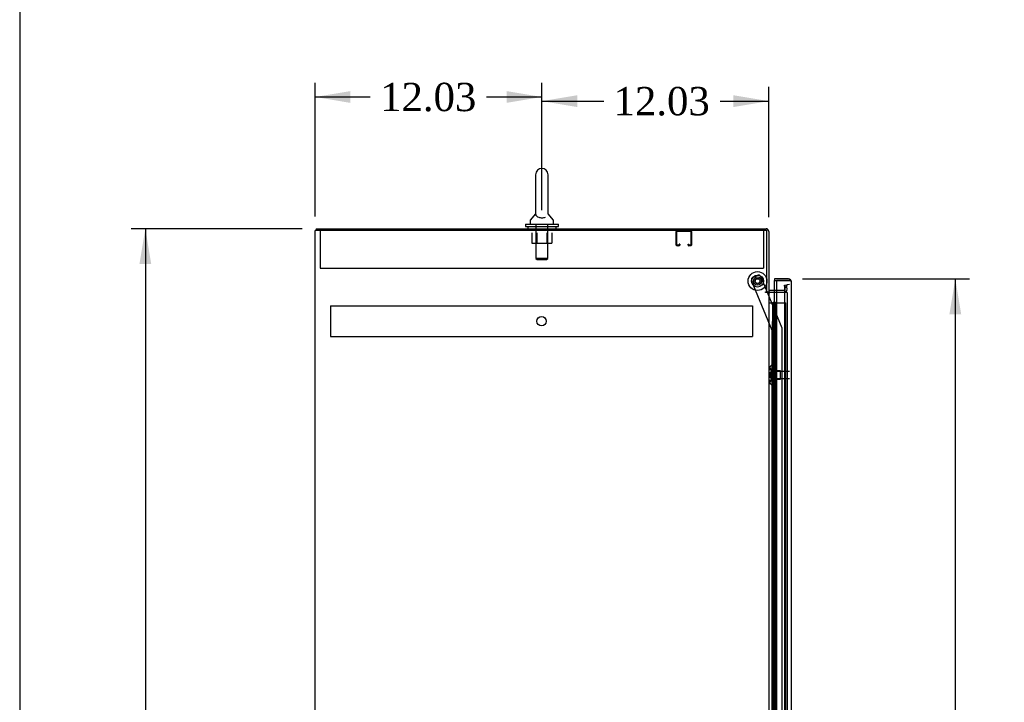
# Model space of a CAD drawing. Header units: inches. Extents: x 1 to 299, y -2 to 199.
# Tile 3 of 10: x 1 to 54, y 103 to 140. Entities that reach past the tile are written whole.
import ezdxf
from ezdxf.enums import TextEntityAlignment as Align
from ezdxf.lldxf.tags import DXFTag

# ---------------------------------------------------------------- set-up
doc = ezdxf.new("R2010")
doc.units = ezdxf.units.IN
doc.header["$MEASUREMENT"] = 0
for name, color, linetype in [('COM50677-1', 7, 'Continuous'), ('COM53964-2', 7, 'Continuous'), ('COM54746-48', 7, 'Continuous'), ('COM55914', 7, 'Continuous'), ('COM56670-6', 7, 'Continuous'), ('COM70220', 7, 'Continuous'), ('COM70839-1', 7, 'Continuous'), ('COM71199-7', 7, 'Continuous'), ('COM71210-6', 7, 'Continuous'), ('Default', 7, 'Continuous'), ('NTS18024', 7, 'Continuous'), ('NTS18147', 7, 'Continuous'), ('ROL87452', 7, 'Continuous'), ('RVT17786', 7, 'Continuous'), ('SCS86414', 7, 'Continuous'), ('STD26122', 7, 'Continuous'), ('WAF25376', 7, 'Continuous'), ('WAF25377', 7, 'Continuous'), ('WAM254785', 7, 'Continuous'), ('WAM30038', 7, 'Continuous')]:
    doc.layers.add(name, color=color, linetype=linetype)
doc.styles.add('SEACAD_Times_New_Roman', font='times.ttf')
tags = doc.linetypes.add('HIDDEN2', pattern=[0.1875, 0.125, -0.0625]).pattern_tags.tags
tags[6:7] = [DXFTag(74, 4), DXFTag(75, 0), DXFTag(340, '0'), DXFTag(46, 0.0), DXFTag(50, 0.0), DXFTag(44, 0.0), DXFTag(45, 0.0)]
tags[4:5] = [DXFTag(74, 4), DXFTag(75, 0), DXFTag(340, '0'), DXFTag(46, 0.0), DXFTag(50, 0.0), DXFTag(44, 0.0), DXFTag(45, 0.0)]
doc.dimstyles.new('HAMMOND_(STH_-_300x200)', dxfattribs={"dimtxt": 1.5, "dimasz": 1.875, "dimexe": 0.75, "dimexo": 0.75, "dimgap": 0.375, "dimtad": 0, "dimtih": 1, "dimtoh": 1, "dimzin": 0, "dimdsep": 46, "dimtxsty": 'SEACAD_Times_New_Roman', "dimblk1": '_SE_FILLED', "dimblk2": '_SE_FILLED', "dimsah": 1, "dimcen": 0.75, "dimadec": 0, "dimazin": 0, "dimtfac": 0.8, "dimtofl": 0, "dimtmove": 0, "dimatfit": 3, "dimfxl": 1, "dimtolj": 1, "dimtzin": 0, "dimarcsym": 0})

# ---------------------------------------------------------------- blocks, each defined once
blk = doc.blocks.new('SE4')
at = {"layer": 'COM50677-1', "color": 7, "linetype": 'HIDDEN2'}
for p, q in [((17.307, 128.463), (17.307, 128.278)), ((40.807, 128.463), (40.807, 128.278)), ((17.307, 128.278), (17.307, 126.463)), ((40.807, 128.278), (40.807, 126.463)), ((17.307, 126.463), (40.807, 126.463))]:
    blk.add_line(p, q, dxfattribs=at)
at = {"layer": 'COM53964-2', "color": 7, "linetype": 'HIDDEN2'}
for p, q in [((17.854, 124.472), (17.854, 124.334)), ((17.854, 124.472), (40.229, 124.472)), ((17.854, 124.334), (17.854, 122.985)), ((40.229, 124.472), (40.229, 124.334)), ((40.229, 124.334), (40.229, 122.985)), ((17.854, 122.985), (17.854, 122.847)), ((17.854, 122.847), (40.229, 122.847)), ((40.229, 122.985), (40.229, 122.847))]:
    blk.add_line(p, q, dxfattribs=at)
blk.add_circle((29.041, 123.659), 0.25, dxfattribs=at)
at = {"layer": 'COM54746-48', "color": 7, "linetype": 'Continuous'}
for p, q in [((41.089, 124.637), (41.3, 124.637)), ((41.3, 124.637), (41.504, 124.637)), ((41.3, 123.637), (41.3, 124.637)), ((41.324, 124.646), (41.324, 124.672)), ((41.324, 124.672), (41.374, 124.672)), ((41.374, 124.646), (41.324, 124.646)), ((41.337, 124.646), (41.337, 124.637)), ((41.374, 124.672), (41.399, 124.672)), ((41.374, 124.646), (41.399, 124.646)), ((41.399, 124.672), (41.449, 124.672)), ((41.449, 124.646), (41.399, 124.646)), ((41.437, 124.637), (41.437, 124.646)), ((41.449, 124.672), (41.449, 124.646)), ((41.504, 124.637), (41.506, 124.637)), ((41.504, 123.637), (41.504, 124.637)), ((41.504, 123.637), (41.3, 123.637)), ((41.504, 123.637), (41.3, 123.637)), ((41.3, 122.637), (41.3, 123.637)), ((41.504, 122.637), (41.504, 123.637)), ((41.504, 122.637), (41.3, 122.637)), ((41.504, 122.637), (41.3, 122.637)), ((41.3, 121.637), (41.3, 122.637)), ((41.504, 121.637), (41.504, 122.637)), ((41.504, 121.637), (41.3, 121.637)), ((41.504, 121.637), (41.3, 121.637)), ((41.3, 120.637), (41.3, 121.637)), ((41.504, 120.637), (41.504, 121.637)), ((41.504, 120.637), (41.3, 120.637)), ((41.504, 120.637), (41.3, 120.637)), ((41.3, 119.637), (41.3, 120.637)), ((41.504, 119.637), (41.504, 120.637)), ((41.504, 119.637), (41.3, 119.637)), ((41.504, 119.637), (41.3, 119.637)), ((41.3, 118.637), (41.3, 119.637)), ((41.504, 118.637), (41.504, 119.637)), ((41.504, 118.637), (41.3, 118.637)), ((41.504, 118.637), (41.3, 118.637)), ((41.3, 117.637), (41.3, 118.637)), ((41.504, 117.637), (41.504, 118.637)), ((41.504, 117.637), (41.3, 117.637)), ((41.504, 117.637), (41.3, 117.637)), ((41.3, 116.637), (41.3, 117.637)), ((41.504, 116.637), (41.504, 117.637)), ((41.504, 116.637), (41.3, 116.637)), ((41.504, 116.637), (41.3, 116.637)), ((41.3, 115.637), (41.3, 116.637)), ((41.504, 115.637), (41.504, 116.637)), ((41.504, 115.637), (41.3, 115.637)), ((41.504, 115.637), (41.3, 115.637)), ((41.3, 114.637), (41.3, 115.637)), ((41.504, 114.637), (41.504, 115.637)), ((41.504, 114.637), (41.3, 114.637)), ((41.504, 114.637), (41.3, 114.637)), ((41.3, 113.637), (41.3, 114.637)), ((41.504, 113.637), (41.504, 114.637)), ((41.504, 113.637), (41.3, 113.637)), ((41.504, 113.637), (41.3, 113.637)), ((41.3, 112.637), (41.3, 113.637)), ((41.504, 112.637), (41.504, 113.637)), ((41.504, 112.637), (41.3, 112.637)), ((41.504, 112.637), (41.3, 112.637)), ((41.3, 111.637), (41.3, 112.637)), ((41.504, 111.637), (41.504, 112.637)), ((41.504, 111.637), (41.3, 111.637)), ((41.504, 111.637), (41.3, 111.637)), ((41.3, 110.637), (41.3, 111.637)), ((41.504, 110.637), (41.504, 111.637)), ((41.504, 110.637), (41.3, 110.637)), ((41.504, 110.637), (41.3, 110.637)), ((41.3, 109.637), (41.3, 110.637)), ((41.504, 109.637), (41.504, 110.637)), ((41.504, 109.637), (41.3, 109.637)), ((41.504, 109.637), (41.3, 109.637)), ((41.3, 108.637), (41.3, 109.637)), ((41.504, 108.637), (41.504, 109.637)), ((41.504, 108.637), (41.3, 108.637)), ((41.504, 108.637), (41.3, 108.637)), ((41.3, 107.637), (41.3, 108.637)), ((41.504, 107.637), (41.504, 108.637)), ((41.504, 107.637), (41.3, 107.637)), ((41.504, 107.637), (41.3, 107.637)), ((41.3, 106.637), (41.3, 107.637)), ((41.504, 106.637), (41.504, 107.637)), ((41.504, 106.637), (41.3, 106.637)), ((41.504, 106.637), (41.3, 106.637)), ((41.3, 105.637), (41.3, 106.637)), ((41.504, 105.637), (41.504, 106.637)), ((41.504, 105.637), (41.3, 105.637)), ((41.504, 105.637), (41.3, 105.637)), ((41.3, 104.637), (41.3, 105.637)), ((41.504, 104.637), (41.504, 105.637)), ((41.504, 104.637), (41.3, 104.637)), ((41.504, 104.637), (41.3, 104.637)), ((41.3, 103.637), (41.3, 104.637)), ((41.504, 103.637), (41.504, 104.637)), ((41.504, 103.637), (41.3, 103.637)), ((41.504, 103.637), (41.3, 103.637)), ((41.3, 102.637), (41.3, 103.637)), ((41.504, 102.637), (41.504, 103.637))]:
    blk.add_line(p, q, dxfattribs=at)
at = {"layer": 'COM54746-48', "color": 7, "linetype": 'HIDDEN2'}
for p, q in [((41.337, 124.637), (41.337, 76.637)), ((41.437, 76.637), (41.437, 124.637)), ((41.506, 124.637), (41.991, 124.637)), ((41.991, 76.637), (41.991, 124.637)), ((41.3, 123.637), (41.27, 123.637)), ((41.27, 123.637), (41.27, 122.637)), ((41.3, 122.637), (41.27, 122.637)), ((41.3, 121.637), (41.27, 121.637)), ((41.27, 121.637), (41.27, 120.637)), ((41.3, 120.637), (41.27, 120.637)), ((41.3, 119.637), (41.27, 119.637)), ((41.27, 119.637), (41.27, 118.637)), ((41.3, 118.637), (41.27, 118.637)), ((41.3, 117.637), (41.27, 117.637)), ((41.27, 117.637), (41.27, 116.637)), ((41.3, 116.637), (41.27, 116.637)), ((41.3, 115.637), (41.27, 115.637)), ((41.27, 115.637), (41.27, 114.637)), ((41.3, 114.637), (41.27, 114.637)), ((41.3, 113.637), (41.27, 113.637)), ((41.27, 113.637), (41.27, 112.637)), ((41.3, 112.637), (41.27, 112.637)), ((41.3, 111.637), (41.27, 111.637)), ((41.27, 111.637), (41.27, 110.637)), ((41.3, 110.637), (41.27, 110.637)), ((41.3, 109.637), (41.27, 109.637)), ((41.27, 109.637), (41.27, 108.637)), ((41.3, 108.637), (41.27, 108.637)), ((41.3, 107.637), (41.27, 107.637)), ((41.27, 107.637), (41.27, 106.637)), ((41.3, 106.637), (41.27, 106.637)), ((41.3, 105.637), (41.27, 105.637)), ((41.27, 105.637), (41.27, 104.637)), ((41.3, 104.637), (41.27, 104.637)), ((41.3, 103.637), (41.27, 103.637)), ((41.27, 103.637), (41.27, 102.637))]:
    blk.add_line(p, q, dxfattribs=at)
at = {"layer": 'COM55914', "color": 7, "linetype": 'HIDDEN2'}
for p, q in [((36.181, 127.693), (36.181, 128.42)), ((36.221, 127.693), (36.221, 128.42)), ((36.224, 128.423), (36.951, 128.423)), ((36.954, 128.42), (36.954, 127.693)), ((36.994, 128.42), (36.994, 127.693)), ((36.326, 127.69), (36.224, 127.69)), ((36.326, 127.65), (36.224, 127.65)), ((36.329, 127.744), (36.329, 127.693)), ((36.369, 127.744), (36.329, 127.744)), ((36.369, 127.744), (36.369, 127.693)), ((36.806, 127.693), (36.806, 127.744)), ((36.806, 127.744), (36.846, 127.744)), ((36.846, 127.693), (36.846, 127.744)), ((36.951, 127.69), (36.849, 127.69)), ((36.951, 127.65), (36.849, 127.65))]:
    blk.add_line(p, q, dxfattribs=at)
for centre, radius, start, end in [((36.224, 128.42), 0.043, 90, 180), ((36.951, 128.42), 0.043, 0, 90), ((36.224, 128.42), 0.003, 90, 180), ((36.951, 128.42), 0.003, 0, 90), ((36.224, 127.693), 0.043, 180, 270), ((36.224, 127.693), 0.003, 180, 270), ((36.326, 127.693), 0.003, 270, 0), ((36.326, 127.693), 0.043, 270, 0), ((36.849, 127.693), 0.043, 180, 270), ((36.849, 127.693), 0.003, 180, 270), ((36.951, 127.693), 0.003, 270, 0), ((36.951, 127.693), 0.043, 270, 0)]:
    blk.add_arc(centre, radius, start, end, dxfattribs=at)
at = {"layer": 'COM56670-6', "color": 7, "linetype": 'Continuous'}
for p, q in [((17.089, 128.558), (40.946, 128.558)), ((17.089, 128.558), (17.089, 128.463)), ((41.089, 128.415), (41.089, 125.213)), ((40.994, 125.213), (41.089, 125.213)), ((41.506, 125.278), (41.137, 125.278))]:
    blk.add_line(p, q, dxfattribs=at)
at = {"layer": 'COM56670-6', "color": 7, "linetype": 'HIDDEN2'}
for p, q in [((41.92, 125.563), (42.013, 125.579)), ((41.96, 125.334), (41.92, 125.563)), ((41.96, 125.316), (41.96, 125.334)), ((42.013, 125.579), (42.054, 125.351)), ((42.054, 125.351), (42.056, 125.333)), ((41.913, 125.278), (41.506, 125.278))]:
    blk.add_line(p, q, dxfattribs=at)
at = {"layer": 'COM56670-6', "color": 7, "linetype": 'Continuous'}
for centre, radius, start, end in [((40.946, 128.415), 0.143, 0, 90), ((41.137, 125.326), 0.048, 180, 270), ((41.137, 125.326), 0.143, 232.2051, 270)]:
    blk.add_arc(centre, radius, start, end, dxfattribs=at)
at = {"layer": 'COM56670-6', "color": 7, "linetype": 'HIDDEN2'}
for centre, radius, start, end in [((40.946, 128.415), 0.048, 0, 90), ((41.913, 125.326), 0.143, 270, 2.7868), ((41.913, 125.326), 0.048, 270, 348.0333)]:
    blk.add_arc(centre, radius, start, end, dxfattribs=at)
at = {"layer": 'COM70220', "color": 7, "linetype": 'HIDDEN2'}
for p, q in [((41.931, 125.353), (41.931, 125.103)), ((41.931, 125.103), (41.931, 76.171))]:
    blk.add_line(p, q, dxfattribs=at)
blk.add_arc((42.181, 125.353), 0.25, 90, 180, dxfattribs=at)
at = {"layer": 'COM70839-1', "color": 7, "linetype": 'HIDDEN2'}
for p, q in [((40.242, 125.984), (40.502, 126.091)), ((41, 125.213), (40.665, 126.023)), ((41.273, 123.164), (40.174, 125.82)), ((41.795, 123.292), (41.013, 125.183)), ((41.792, 102.662), (41.805, 123.244)), ((41.26, 101.287), (41.273, 123.164))]:
    blk.add_line(p, q, dxfattribs=at)
at = {"layer": 'COM70839-1', "color": 7, "linetype": 'Continuous'}
blk.add_line((41.013, 125.183), (41, 125.213), dxfattribs=at)
at = {"layer": 'COM70839-1', "color": 7, "linetype": 'HIDDEN2'}
blk.add_circle((40.494, 125.784), 0.129, dxfattribs=at)
for centre, start, end in [((40.29, 125.868), 112.4777, 202.4777), ((40.549, 125.976), 22.4777, 112.4777), ((41.68, 123.244), 359.9657, 22.4777)]:
    blk.add_arc(centre, 0.125, start, end, dxfattribs=at)
at = {"layer": 'COM71199-7', "color": 7, "linetype": 'Continuous'}
for p, q in [((41.401, 125.903), (41.401, 125.808)), ((42.133, 125.903), (41.401, 125.903)), ((42.195, 125.808), (42.246, 125.847)), ((41.401, 125.278), (41.401, 125.808)), ((41.401, 125.808), (41.506, 125.808)), ((41.401, 125.808), (42.133, 125.808)), ((41.506, 125.808), (41.506, 75.466)), ((42.133, 125.808), (41.506, 125.808)), ((42.133, 125.808), (42.133, 125.808)), ((42.195, 125.808), (42.133, 125.808)), ((42.133, 125.808), (42.246, 125.808)), ((42.276, 125.76), (42.276, 75.514)), ((42.276, 125.76), (42.276, 125.76)), ((42.276, 125.76), (42.276, 125.76))]:
    blk.add_line(p, q, dxfattribs=at)
at = {"layer": 'COM71199-7', "color": 7, "linetype": 'HIDDEN2'}
blk.add_line((41.401, 75.778), (41.401, 125.278), dxfattribs=at)
at = {"layer": 'COM71199-7', "color": 7, "linetype": 'Continuous'}
for start, end in [(37.5036, 90), (0.1561, 37.5036), (0, 0.0762)]:
    blk.add_arc((42.133, 125.76), 0.143, start, end, dxfattribs=at)
blk.add_open_spline([(42.246, 125.808), (42.256, 125.8), (42.263, 125.792), (42.27, 125.78), (42.272, 125.776), (42.275, 125.768), (42.276, 125.764), (42.276, 125.76)], degree=3, knots=[0, 0, 0, 0, 0.5, 0.5, 0.75, 0.75, 1, 1, 1, 1], dxfattribs=at)
at = {"layer": 'COM71210-6', "color": 7, "linetype": 'Continuous'}
for p, q in [((17.172, 128.463), (17.029, 128.463)), ((17.029, 68.593), (17.029, 128.463)), ((40.994, 128.463), (17.172, 128.463)), ((40.994, 125.213), (40.994, 128.463)), ((40.916, 125.213), (40.994, 125.213)), ((40.916, 125.183), (40.916, 125.213)), ((40.946, 125.183), (40.916, 125.183)), ((41.089, 125.183), (40.946, 125.183)), ((41.137, 125.183), (41.089, 125.183)), ((41.089, 125.183), (41.089, 75.873)), ((41.506, 125.183), (41.137, 125.183))]:
    blk.add_line(p, q, dxfattribs=at)
at = {"layer": 'COM71210-6', "color": 7, "linetype": 'HIDDEN2'}
for q in [(41.506, 125.183), (42.056, 75.873)]:
    blk.add_line((42.056, 125.183), q, dxfattribs=at)
at = {"layer": 'NTS18024', "color": 7, "linetype": 'HIDDEN2'}
for p, q in [((28.519, 128.338), (28.519, 127.793)), ((28.794, 128.338), (28.794, 127.793)), ((29.32, 128.338), (29.32, 127.793)), ((29.592, 128.338), (29.592, 127.793)), ((28.519, 127.793), (28.794, 127.793)), ((28.794, 127.793), (29.32, 127.793)), ((29.32, 127.793), (29.592, 127.793))]:
    blk.add_line(p, q, dxfattribs=at)
at = {"layer": 'NTS18147', "color": 7, "linetype": 'HIDDEN2'}
for p, q in [((41.147, 121.209), (41.147, 121.154)), ((41.209, 121.303), (41.209, 121.308)), ((41.272, 121.308), (41.209, 121.308)), ((41.209, 121.303), (41.272, 121.303)), ((41.272, 121.303), (41.272, 121.308)), ((41.272, 121.114), (41.272, 121.303)), ((41.209, 121.114), (41.209, 120.997)), ((41.272, 121.114), (41.209, 121.114)), ((41.209, 120.997), (41.272, 120.997)), ((41.209, 120.619), (41.209, 120.501)), ((41.272, 120.619), (41.209, 120.619)), ((41.272, 120.997), (41.272, 121.114)), ((41.71, 121.028), (41.272, 121.028)), ((41.272, 120.619), (41.272, 120.997)), ((41.272, 120.501), (41.272, 120.619)), ((41.71, 120.588), (41.71, 121.028)), ((41.147, 120.461), (41.147, 120.407)), ((41.209, 120.501), (41.272, 120.501)), ((41.209, 120.312), (41.209, 120.308)), ((41.272, 120.312), (41.209, 120.312)), ((41.209, 120.308), (41.272, 120.308)), ((41.272, 120.588), (41.71, 120.588)), ((41.272, 120.312), (41.272, 120.501)), ((41.272, 120.312), (41.272, 120.308))]:
    blk.add_line(p, q, dxfattribs=at)
blk.add_arc((41.465, 120.808), 0.318, 143.6338, 216.3662, dxfattribs=at)
for centre, start_param, end_param in [((41.465, 121.209), 2.506883, 3.776302), ((41.465, 121.154), 3.141593, 3.776302), ((41.465, 120.407), 2.506883, 3.776302), ((41.465, 120.461), 2.506883, 3.141593)]:
    blk.add_ellipse(centre, major_axis=(0.318, 0), ratio=0.5, start_param=start_param, end_param=end_param, dxfattribs=at)
at = {"layer": 'ROL87452', "color": 7, "linetype": 'HIDDEN2'}
blk.add_circle((40.494, 125.784), 0.5, dxfattribs=at)
at = {"layer": 'RVT17786', "color": 7, "linetype": 'HIDDEN2'}
for radius in [0.217, 0.125]:
    blk.add_circle((40.494, 125.784), radius, dxfattribs=at)
at = {"layer": 'SCS86414', "color": 7, "linetype": 'Continuous'}
for p, q in [((28.725, 131.423), (28.725, 129.352)), ((29.388, 129.352), (29.388, 131.423)), ((28.432, 128.977), (28.432, 128.858)), ((28.717, 129.342), (28.445, 129.015)), ((28.725, 129.352), (28.725, 129.352)), ((29.388, 129.351), (29.388, 129.352)), ((29.668, 129.015), (29.397, 129.342)), ((29.682, 128.858), (29.682, 128.977))]:
    blk.add_line(p, q, dxfattribs=at)
at = {"layer": 'SCS86414', "color": 7, "linetype": 'HIDDEN2'}
for p, q in [((28.745, 128.798), (28.745, 126.983)), ((29.369, 126.983), (29.369, 128.798)), ((29.369, 126.983), (28.745, 126.983)), ((28.745, 126.983), (28.805, 126.923)), ((28.805, 126.923), (29.309, 126.923)), ((29.309, 126.923), (29.369, 126.983))]:
    blk.add_line(p, q, dxfattribs=at)
at = {"layer": 'SCS86414', "color": 7, "linetype": 'Continuous'}
for centre, radius, start, end in [((29.057, 131.423), 0.331, 0, 180), ((28.492, 128.977), 0.06, 140.3214, 180), ((29.622, 128.977), 0.06, 0, 39.6786), ((28.492, 128.858), 0.06, 180, 270), ((29.622, 128.858), 0.06, 270, 0)]:
    blk.add_arc(centre, radius, start, end, dxfattribs=at)
blk.add_open_spline([(28.725, 129.359), (28.725, 129.356), (28.725, 129.352), (28.726, 129.338), (28.727, 129.326), (28.736, 129.289), (28.749, 129.26), (28.8, 129.208), (28.837, 129.183), (28.938, 129.148), (29.003, 129.138), (29.132, 129.14), (29.194, 129.153), (29.242, 129.172)], degree=3, knots=[0.7000204, 0.7000204, 0.7000204, 0.7000204, 0.71875, 0.71875, 0.75, 0.75, 0.8125, 0.8125, 0.875, 0.875, 0.9375, 0.9375, 1, 1, 1, 1], dxfattribs=at)
at = {"layer": 'STD26122', "color": 7, "linetype": 'HIDDEN2'}
for p, q in [((41.216, 120.993), (41.181, 120.958)), ((41.181, 120.658), (41.181, 120.958)), ((41.181, 120.658), (41.216, 120.623)), ((41.216, 120.623), (41.216, 120.993)), ((42.181, 120.993), (41.216, 120.993)), ((41.216, 120.623), (42.181, 120.623))]:
    blk.add_line(p, q, dxfattribs=at)
at = {"layer": 'WAF25376', "color": 7, "linetype": 'HIDDEN2'}
for radius in [0.315, 0.14]:
    blk.add_circle((40.494, 125.784), radius, dxfattribs=at)
at = {"layer": 'WAF25377', "color": 7, "linetype": 'Continuous'}
for p, q in [((28.182, 128.798), (29.932, 128.798)), ((28.182, 128.798), (28.182, 128.683)), ((28.182, 128.683), (29.932, 128.683)), ((29.932, 128.683), (29.932, 128.798))]:
    blk.add_line(p, q, dxfattribs=at)
at = {"layer": 'WAM254785', "color": 7, "linetype": 'Continuous'}
for p, q in [((28.307, 128.683), (28.307, 128.558)), ((29.807, 128.558), (29.807, 128.683))]:
    blk.add_line(p, q, dxfattribs=at)
at = {"layer": 'WAM30038', "color": 7, "linetype": 'HIDDEN2'}
for p, q in [((41.397, 120.433), (41.397, 121.183)), ((41.421, 121.183), (41.397, 121.183)), ((41.421, 120.433), (41.421, 121.183)), ((41.469, 120.647), (41.437, 120.626)), ((41.485, 120.982), (41.44, 121.01)), ((41.44, 120.985), (41.485, 120.957)), ((41.485, 120.825), (41.44, 120.825)), ((41.44, 120.79), (41.485, 120.79)), ((41.485, 120.659), (41.44, 120.63)), ((41.44, 120.606), (41.485, 120.634)), ((41.469, 120.969), (41.485, 120.982)), ((41.485, 120.634), (41.469, 120.647)), ((41.485, 121.036), (41.485, 120.982)), ((41.485, 120.957), (41.485, 120.825)), ((41.485, 120.79), (41.485, 120.659)), ((41.485, 120.634), (41.485, 120.579)), ((41.397, 120.433), (41.421, 120.433))]:
    blk.add_line(p, q, dxfattribs=at)
for centre, radius, start, end in [((42.008, 121.714), 0.854, 226.5547, 228.2901), ((41.439, 120.807), 0.0182, 87.1609, 177.9942), ((41.439, 120.808), 0.0181, 181.7718, 273.073), ((42.006, 119.905), 0.85, 131.7058, 133.4493)]:
    blk.add_arc(centre, radius, start, end, dxfattribs=at)
for points, knots in [([(41.421, 121.01), (41.421, 121.008), (41.422, 121.005), (41.424, 121), (41.426, 120.998), (41.432, 120.991), (41.436, 120.988), (41.44, 120.985)], [0, 0, 0, 0, 0.25, 0.25, 0.5, 0.5, 1, 1, 1, 1]), ([(41.44, 120.63), (41.438, 120.629), (41.436, 120.628), (41.432, 120.624), (41.43, 120.622), (41.426, 120.618), (41.424, 120.615), (41.422, 120.61), (41.421, 120.608), (41.421, 120.606)], [0, 0, 0, 0, 0.25, 0.25, 0.5, 0.5, 0.75, 0.75, 1, 1, 1, 1]), ([(41.44, 121.01), (41.438, 121.011), (41.436, 121.012), (41.432, 121.014), (41.43, 121.015), (41.427, 121.015), (41.427, 121.015), (41.427, 121.015)], [0, 0, 0, 0, 0.25, 0.25, 0.5, 0.5, 0.5626015, 0.5626015, 0.5626015, 0.5626015]), ([(41.44, 121.076), (41.442, 121.074), (41.444, 121.072), (41.446, 121.07), (41.459, 121.059), (41.472, 121.047), (41.485, 121.036)], [0, 0, 0, 0, 0.141448, 0.141448, 0.141448, 1, 1, 1, 1]), ([(41.427, 120.601), (41.427, 120.601), (41.427, 120.601), (41.432, 120.601), (41.436, 120.603), (41.44, 120.606)], [0.4389304, 0.4389304, 0.4389304, 0.4389304, 0.5, 0.5, 1, 1, 1, 1]), ([(41.485, 120.579), (41.472, 120.568), (41.459, 120.557), (41.446, 120.545), (41.444, 120.543), (41.442, 120.541), (41.44, 120.539)], [0, 0, 0, 0, 0.858552, 0.858552, 0.858552, 1, 1, 1, 1])]:
    blk.add_open_spline(points, degree=3, knots=knots, dxfattribs=at)
blk = doc.blocks.new('DMBLK5154')
at = {"layer": 'Default', "linetype": 'Continuous'}
for points in [[(30.932, 135.632), (29.057, 135.32), (30.932, 135.007)], [(39.214, 135.632), (39.214, 135.007), (41.089, 135.32)]]:
    blk.add_hatch(color=7, dxfattribs=at).paths.add_polyline_path(points)
at = {"layer": 'Default', "color": 7, "linetype": 'Continuous'}
for p, q in [((29.057, 129.548), (29.057, 136.07)), ((41.089, 129.165), (41.089, 136.07)), ((29.057, 135.32), (32.338, 135.32)), ((38.506, 135.32), (41.089, 135.32))]:
    blk.add_line(p, q, dxfattribs=at)
at = {"layer": 'Default', "color": 7, "linetype": 'Continuous', "style": 'SEACAD_Times_New_Roman'}
blk.add_text('12.03', height=1.5, dxfattribs=at).set_placement((32.863, 136.07), align=Align.TOP_LEFT)
blk = doc.blocks.new('_SE_FILLED')
at = {"color": 0}
blk.add_line((0, 0), (-1, 0), dxfattribs=at)
blk.add_solid([(0, 0), (-1, -0.1665), (-1, 0.1665), (0, 0)], dxfattribs=at)
blk = doc.blocks.new('DMBLK5161')
at = {"layer": 'Default', "linetype": 'Continuous'}
for points in [[(51.293, 124.028), (50.98, 125.903), (50.668, 124.028)], [(51.293, 77.246), (50.668, 77.246), (50.98, 75.371)]]:
    blk.add_hatch(color=7, dxfattribs=at).paths.add_polyline_path(points)
at = {"layer": 'Default', "color": 7, "linetype": 'Continuous'}
for p, q in [((42.883, 125.903), (51.73, 125.903)), ((50.98, 125.903), (50.98, 101.912)), ((50.98, 97.637), (50.98, 75.371)), ((42.517, 75.371), (51.73, 75.371))]:
    blk.add_line(p, q, dxfattribs=at)
at = {"layer": 'Default', "color": 7, "linetype": 'Continuous', "style": 'SEACAD_Times_New_Roman'}
for s, p in [('50.53', (48.421, 101.387)), ('DOOR', (47.835, 99.137))]:
    blk.add_text(s, height=1.5, dxfattribs=at).set_placement(p, align=Align.TOP_LEFT)
blk = doc.blocks.new('DMBLK5165')
at = {"layer": 'Default', "linetype": 'Continuous'}
for points in [[(7.718, 126.683), (8.343, 126.683), (8.03, 128.558)], [(7.718, 70.373), (8.03, 68.498), (8.343, 70.373)]]:
    blk.add_hatch(color=7, dxfattribs=at).paths.add_polyline_path(points)
at = {"layer": 'Default', "color": 7, "linetype": 'Continuous'}
for p, q in [((16.339, 128.558), (7.28, 128.558)), ((8.03, 128.558), (8.03, 99.803)), ((8.03, 97.778), (8.03, 68.498)), ((16.339, 68.498), (7.28, 68.498))]:
    blk.add_line(p, q, dxfattribs=at)
at = {"layer": 'Default', "color": 7, "linetype": 'Continuous', "style": 'SEACAD_Times_New_Roman'}
blk.add_text('60.06', height=1.5, dxfattribs=at).set_placement((5.471, 99.278), align=Align.TOP_LEFT)
blk = doc.blocks.new('DMBLK5172')
at = {"layer": 'Default', "linetype": 'Continuous'}
for points in [[(18.904, 135.853), (17.029, 135.541), (18.904, 135.228)], [(27.182, 135.853), (27.182, 135.228), (29.057, 135.541)]]:
    blk.add_hatch(color=7, dxfattribs=at).paths.add_polyline_path(points)
at = {"layer": 'Default', "color": 7, "linetype": 'Continuous'}
for p, q in [((17.029, 129.213), (17.029, 136.291)), ((29.057, 129.548), (29.057, 136.291)), ((17.029, 135.541), (19.958, 135.541)), ((26.127, 135.541), (29.057, 135.541))]:
    blk.add_line(p, q, dxfattribs=at)
at = {"layer": 'Default', "color": 7, "linetype": 'Continuous', "style": 'SEACAD_Times_New_Roman'}
blk.add_text('12.03', height=1.5, dxfattribs=at).set_placement((20.483, 136.291), align=Align.TOP_LEFT)
blk = doc.blocks.new('BORDER')
at = {"layer": 'Default', "color": 7, "linetype": 'Continuous'}
blk.add_line((-41.86, 27.86), (-41.86, 0), dxfattribs=at)

msp = doc.modelspace()

# ---------------------------------------------------------------- block references
at = {"layer": 'Default', "color": 7, "xscale": 7.12, "yscale": 7.12, "zscale": 7.12}
msp.add_blockref('BORDER', (299.411, 0.564), dxfattribs=at)
at = {"layer": 'Default'}
msp.add_blockref('SE4', (0, 0), dxfattribs=at)

# ---------------------------------------------------------------- dimensions: what is measured, and where the dimension line sits
at = {"layer": 'Default', "color": 7, "linetype": 'Continuous'}
for base, p1, p2, picture, middle in [((29.057, 135.541), (17.029, 128.463), (29.057, 128.798), 'DMBLK5172', (23.043, 135.541)), ((41.089, 135.32), (29.057, 128.798), (41.089, 128.415), 'DMBLK5154', (35.422, 135.32))]:
    dim = msp.add_linear_dim(base=base, p1=p1, p2=p2, text='\\A1;<>', dimstyle='HAMMOND_(STH_-_300x200)', dxfattribs=at)
    dim.commit()
    dim.dimension.update_dxf_attribs({"geometry": picture, "text_midpoint": middle, "dimtype": 160})
for base, p1, p2, angle, text, picture, middle, dimtype in [((8.03, 128.558), (17.089, 128.558), (17.089, 68.498), 270, '\\A1;<>', 'DMBLK5165', (8.03, 98.528), 161), ((50.98, 75.371), (42.133, 125.903), (41.767, 75.371), 90, '\\A1;<>\\PDOOR', 'DMBLK5161', (50.98, 100.637), 160)]:
    dim = msp.add_linear_dim(base=base, p1=p1, p2=p2, angle=angle, text=text, dimstyle='HAMMOND_(STH_-_300x200)', dxfattribs=at)
    dim.commit()
    dim.dimension.update_dxf_attribs({"geometry": picture, "text_midpoint": middle, "dimtype": dimtype})

doc.saveas('drawing.dxf')
